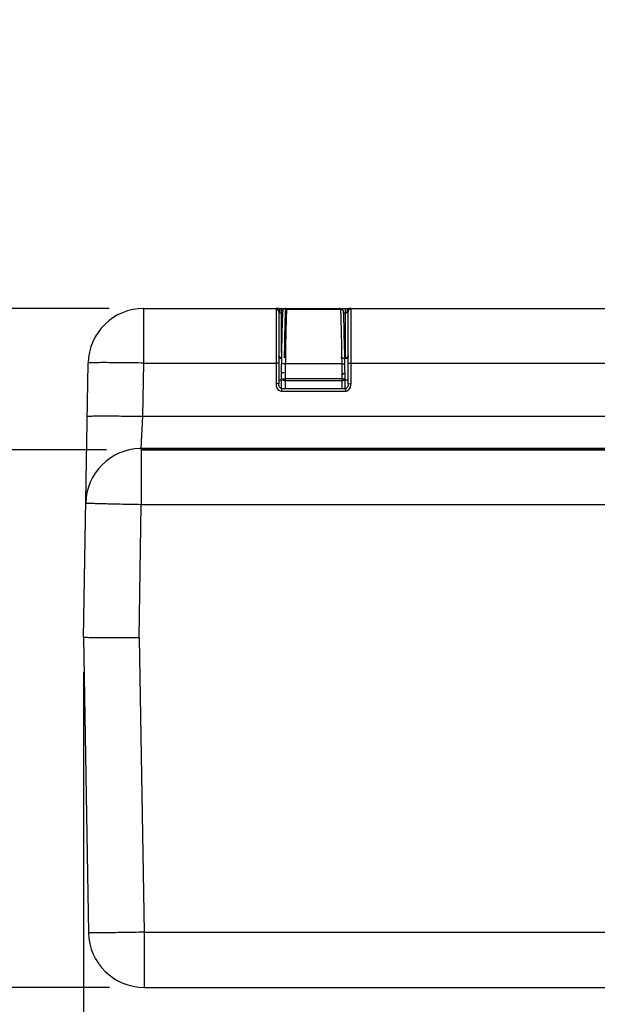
# Model space of a CAD drawing. Header units: inches. Extents: x 0 to 34, y 0 to 22.
# Tile 30 of 68: x 18 to 19.1, y 5.6 to 7.3. Entities that reach past the tile are written whole.
import ezdxf

# ---------------------------------------------------------------- set-up
doc = ezdxf.new("R2010")
doc.units = ezdxf.units.IN
doc.header["$LTSCALE"] = 1.87
doc.header["$MEASUREMENT"] = 0
doc.layers.get('0').update_dxf_attribs({"linetype": 'CONTINUOUS'})
doc.layers.add('DIMENSIONS', color=7, linetype='CONTINUOUS')
doc.styles.get("Standard").update_dxf_attribs({"font": 'txt', "width": 0.8})
doc.dimstyles.new('DIMSTYLE_1', dxfattribs={"dimtxt": 0.125, "dimasz": 0.18, "dimexe": 0.18, "dimexo": 0.0625, "dimgap": 0.09, "dimtad": 0, "dimtih": 1, "dimtoh": 1, "dimzin": 4, "dimdsep": 46, "dimtxsty": 'STANDARD', "dimblk": '_FILLED', "dimblk1": '_FILLED', "dimblk2": '_FILLED', "dimcen": 0.09, "dimadec": 0, "dimazin": 0, "dimtp": 0.01, "dimtm": 0.01, "dimtfac": 1, "dimtofl": 0, "dimtmove": 0, "dimatfit": 3, "dimldrblk": '_FILLED', "dimfxl": 1, "dimtolj": 1, "dimtzin": 4, "dimarcsym": 0})

# ---------------------------------------------------------------- blocks, each defined once
blk = doc.blocks.new('_FILLED')
at = {"color": 0, "linetype": 'BYBLOCK'}
blk.add_solid([(0, 0), (-1, 0.1736), (-1, -0.1736)], dxfattribs=at)
blk = doc.blocks.new('*D8')
at = {"layer": 'DIMENSIONS', "color": 2, "linetype": 'CONTINUOUS'}
for p, q in [((16.4463, 7.2714), (16.3095, 7.2714)), ((16.4463, 6.825), (16.4463, 7.2714)), ((18.1914, 6.825), (16.3213, 6.825)), ((18.1921, 5.6046), (16.3213, 5.6046)), ((16.4463, 5.6046), (16.4463, 5.2446))]:
    blk.add_line(p, q, dxfattribs=at)
at = {"layer": 'DIMENSIONS', "color": 2, "linetype": 'CONTINUOUS', "xscale": 0.18, "yscale": 0.18, "zscale": 0.18}
for p, rotation in [((16.4463, 6.825), 270), ((16.4463, 5.6046), 90)]:
    blk.add_blockref('_FILLED', p, dxfattribs=dict(at, rotation=rotation))
at = {"layer": 'DIMENSIONS', "color": 2, "linetype": 'CONTINUOUS', "insert": (16.247, 7.3339), "char_height": 0.125, "width": 1.025, "attachment_point": 3, "line_spacing_factor": 0.9}
blk.add_mtext('1.220{\\Ftxt.shx;\\W1.000000;\\H0.125000; }[31]', dxfattribs=at)
blk = doc.blocks.new('*D9')
at = {"layer": 'DIMENSIONS', "color": 2, "linetype": 'CONTINUOUS'}
for p, q in [((17.1963, 6.5711), (17.1963, 6.9311)), ((18.187, 6.5711), (17.0713, 6.5711)), ((18.1921, 5.6046), (17.0713, 5.6046)), ((17.1963, 5.6046), (17.1963, 5.2446))]:
    blk.add_line(p, q, dxfattribs=at)
at = {"layer": 'DIMENSIONS', "color": 2, "linetype": 'CONTINUOUS', "xscale": 0.18, "yscale": 0.18, "zscale": 0.18}
for p, rotation in [((17.1963, 6.5711), 270), ((17.1963, 5.6046), 90)]:
    blk.add_blockref('_FILLED', p, dxfattribs=dict(at, rotation=rotation))
at = {"layer": 'DIMENSIONS', "color": 2, "linetype": 'CONTINUOUS', "insert": (17.1963, 6.1715), "char_height": 0.125, "width": 1.225, "attachment_point": 2, "line_spacing_factor": 0.9}
blk.add_mtext('.967{\\Ftxt.shx;\\W1.000000;\\H0.125000; }[24.55]', dxfattribs=at)
blk = doc.blocks.new('*D10')
at = {"layer": 'DIMENSIONS', "color": 2, "linetype": 'CONTINUOUS'}
for p, q in [((18.1453, 6.1711), (18.1453, 4.3041)), ((24.4254, 6.1711), (24.4254, 4.3041)), ((18.1453, 4.4291), (20.5104, 4.4291)), ((24.4254, 4.4291), (22.0604, 4.4291))]:
    blk.add_line(p, q, dxfattribs=at)
at = {"layer": 'DIMENSIONS', "color": 2, "linetype": 'CONTINUOUS', "xscale": 0.18, "yscale": 0.18, "zscale": 0.18, "rotation": 180}
blk.add_blockref('_FILLED', (18.1453, 4.4291), dxfattribs=at)
at = {"layer": 'DIMENSIONS', "color": 2, "linetype": 'CONTINUOUS', "xscale": 0.18, "yscale": 0.18, "zscale": 0.18}
blk.add_blockref('_FILLED', (24.4254, 4.4291), dxfattribs=at)
at = {"layer": 'DIMENSIONS', "color": 2, "linetype": 'CONTINUOUS', "insert": (21.2854, 4.4916), "char_height": 0.125, "width": 1.425, "attachment_point": 2, "line_spacing_factor": 0.9}
blk.add_mtext('6.280{\\Ftxt.shx;\\W1.000000;\\H0.125000; }[159.51]', dxfattribs=at)

msp = doc.modelspace()

# ---------------------------------------------------------------- linework, layer by layer
at = {"color": 7, "linetype": 'CONTINUOUS'}
for p, q in [((18.2539, 6.7268), (18.2539, 6.825)), ((18.2539, 6.825), (20.2059, 6.825)), ((18.4919, 6.8245), (18.4919, 6.6898)), ((18.4968, 6.8196), (18.4968, 6.6897)), ((18.5017, 6.7459), (18.5017, 6.825)), ((18.5036, 6.8166), (18.5017, 6.8166)), ((18.5047, 6.8225), (18.504, 6.821)), ((18.504, 6.821), (18.504, 6.8208)), ((18.5089, 6.8248), (18.5086, 6.8214)), ((18.5089, 6.8248), (18.5089, 6.8248)), ((18.5089, 6.8248), (18.6063, 6.8248)), ((18.5089, 6.8248), (18.6063, 6.8248)), ((18.5108, 6.8236), (18.5108, 6.8235)), ((18.5108, 6.8236), (18.6083, 6.8236)), ((18.5108, 6.8235), (18.6083, 6.8235)), ((18.6063, 6.8248), (18.6063, 6.8248)), ((18.6064, 6.8241), (18.6063, 6.8248)), ((18.6083, 6.8235), (18.6083, 6.8236)), ((18.6095, 6.8235), (18.6083, 6.8236)), ((18.6086, 6.8181), (18.6083, 6.8235)), ((18.6136, 6.8141), (18.6133, 6.8191)), ((18.6169, 6.8166), (18.6134, 6.8166)), ((18.6169, 6.7349), (18.6169, 6.825)), ((18.6218, 6.6897), (18.6218, 6.8196)), ((18.6267, 6.6898), (18.6267, 6.8245)), ((18.1453, 6.2336), (18.154, 6.7268)), ((18.2523, 6.6311), (18.2539, 6.7268)), ((18.2539, 6.7268), (18.4919, 6.7268)), ((18.4968, 6.7267), (18.4919, 6.7268)), ((18.5017, 6.7349), (18.4968, 6.7349)), ((18.6169, 6.7363), (18.6154, 6.7363)), ((18.6218, 6.7349), (18.6155, 6.7349)), ((18.6218, 6.7267), (18.6267, 6.7268)), ((18.6267, 6.7268), (19.0919, 6.7268)), ((18.5012, 6.709), (18.5012, 6.6809)), ((18.5085, 6.7252), (18.5035, 6.7252)), ((18.5085, 6.7252), (18.5082, 6.6986)), ((18.6106, 6.7252), (18.5085, 6.7252)), ((18.611, 6.6986), (18.6106, 6.7252)), ((18.6106, 6.7252), (18.6156, 6.7252)), ((18.616, 6.6986), (18.6156, 6.7252)), ((18.5012, 6.6962), (18.4968, 6.6962)), ((18.5032, 6.6986), (18.5082, 6.6986)), ((18.5082, 6.6986), (18.5082, 6.6809)), ((18.611, 6.6986), (18.5082, 6.6986)), ((18.611, 6.695), (18.5082, 6.695)), ((18.611, 6.6809), (18.611, 6.6986)), ((18.611, 6.6986), (18.616, 6.6986)), ((18.616, 6.6809), (18.616, 6.6986)), ((18.6218, 6.6962), (18.616, 6.6962)), ((18.4968, 6.6897), (18.4919, 6.6898)), ((18.4991, 6.6766), (18.5012, 6.6761)), ((18.5017, 6.6809), (18.5012, 6.681)), ((18.5017, 6.6809), (18.5017, 6.6761)), ((18.5017, 6.6809), (18.6169, 6.6809)), ((18.5017, 6.6761), (18.6169, 6.6761)), ((18.6169, 6.6809), (18.6169, 6.6761)), ((18.6196, 6.6766), (18.6218, 6.6779)), ((18.6218, 6.6897), (18.6267, 6.6898)), ((18.6247, 6.6815), (18.6256, 6.6834)), ((18.2495, 6.5731), (18.2523, 6.6311)), ((18.2523, 6.6311), (19.9297, 6.6311)), ((18.247, 6.573), (18.2472, 6.573)), ((19.4006, 6.5731), (18.2495, 6.5731)), ((18.2501, 6.573), (18.2495, 6.5731)), ((18.2495, 6.5711), (18.2538, 6.5712)), ((18.2495, 6.5711), (18.2495, 6.4722)), ((18.2495, 6.5711), (19.8949, 6.5711)), ((18.2538, 6.5712), (19.8949, 6.5712)), ((18.2834, 6.5712), (18.2834, 6.5731)), ((18.2454, 6.2327), (18.2495, 6.4722)), ((19.9706, 6.4722), (18.2495, 6.4722)), ((18.1453, 6.2336), (18.1546, 5.7028)), ((18.2454, 6.2327), (18.2546, 5.7037)), ((18.2546, 5.7037), (18.2546, 5.6046)), ((18.2546, 5.7037), (20.5035, 5.7037)), ((18.2546, 5.6046), (24.3162, 5.6046))]:
    msp.add_line(p, q, dxfattribs=at)
for points in [[(18.504, 6.821), (18.5039, 6.8206), (18.5038, 6.8197), (18.5037, 6.8185), (18.5036, 6.8169), (18.5035, 6.815), (18.5033, 6.8126), (18.5032, 6.8097), (18.5031, 6.8062), (18.5029, 6.8022), (18.5028, 6.7977), (18.5026, 6.7926), (18.5025, 6.7869), (18.5024, 6.7806), (18.5022, 6.7737), (18.5021, 6.7663), (18.5019, 6.7585), (18.5018, 6.7501), (18.5016, 6.7413), (18.5012, 6.7091)], [(18.6156, 6.7252), (18.6154, 6.7412), (18.615, 6.7599), (18.6147, 6.7771), (18.6143, 6.7922), (18.6139, 6.8048), (18.6136, 6.8141)], [(18.5012, 6.681), (18.5, 6.6816), (18.4989, 6.6826), (18.4981, 6.6839), (18.4974, 6.6855), (18.497, 6.6872), (18.4968, 6.689), (18.4968, 6.6897)], [(18.6218, 6.6897), (18.6217, 6.6884), (18.6214, 6.6866), (18.6209, 6.6849), (18.6201, 6.6833), (18.6192, 6.6821), (18.618, 6.6812), (18.6169, 6.6809)], [(18.2627, 6.5712), (18.2544, 6.5727), (18.2472, 6.573)]]:
    msp.add_lwpolyline(points, dxfattribs=at)
for centre, radius, start, end in [((18.2539, 6.725), 0.1, 90, 179), ((18.5089, 6.8198), 0.00498, 126.4496, 146.611), ((18.5088, 6.8198), 0.00493, 118.2199, 126.4493), ((18.6063, 6.8198), 0.00504, 70.5216, 89.9258), ((18.6063, 6.8198), 0.005, 44.7653, 70.4087), ((18.6064, 6.8199), 0.00488, 49.4704, 64.7431), ((18.6084, 6.8187), 0.00483, 60.9858, 64.2424), ((18.6083, 6.8186), 0.00501, 25.6065, 50.1238), ((18.6084, 6.8186), 0.00485, 28.9941, 35.2112), ((18.6084, 6.8186), 0.00491, 14.0578, 28.9338), ((18.6084, 6.8186), 0.00488, 5.4461, 14.0478), ((18.5067, 6.6885), 0.0147, 203.8987, 209.7036), ((18.5017, 6.6832), 0.00708, 265.8145, 269.9933), ((18.2495, 6.4731), 0.1, 91.429, 179), ((18.2495, 6.4731), 0.1, 90.0015, 91.2072), ((18.2546, 5.7046), 0.1, 181, 270)]:
    msp.add_arc(centre, radius, start, end, dxfattribs=at)
for points, knots in [([(18.495, 6.825), (18.4942, 6.825), (18.4934, 6.825), (18.4919, 6.8248), (18.4919, 6.8245)], [0, 0, 0, 0, 0.726744, 1, 1, 1, 1]), ([(18.4968, 6.8196), (18.4968, 6.8209), (18.4957, 6.8235), (18.4931, 6.8245), (18.4919, 6.8245)], [0, 0, 0, 0, 0.499082, 1, 1, 1, 1]), ([(18.4984, 6.8225), (18.4981, 6.8232), (18.4972, 6.8245), (18.4957, 6.825), (18.495, 6.825)], [0, 0, 0, 0, 0.526848, 1, 1, 1, 1]), ([(18.4983, 6.8176), (18.4981, 6.8177), (18.4974, 6.8183), (18.4968, 6.8191), (18.4968, 6.8196)], [0, 0, 0, 0, 0.33787, 1, 1, 1, 1]), ([(18.5017, 6.8166), (18.5013, 6.8166), (18.5002, 6.8167), (18.499, 6.8171), (18.4983, 6.8176)], [0, 0, 0, 0, 0.322791, 1, 1, 1, 1]), ([(18.504, 6.8208), (18.5041, 6.8214), (18.5045, 6.8225), (18.5057, 6.8238), (18.5072, 6.8246), (18.5083, 6.8248), (18.5089, 6.8248)], [0, 0, 0, 0, 0.249845, 0.499953, 0.750184, 1, 1, 1, 1]), ([(18.5089, 6.8248), (18.5085, 6.8248), (18.5076, 6.8247), (18.5069, 6.8244), (18.5065, 6.8242)], [0, 0, 0, 0, 0.498416, 1, 1, 1, 1]), ([(18.5086, 6.8214), (18.5085, 6.8207), (18.5084, 6.819), (18.5082, 6.815), (18.508, 6.8088), (18.5077, 6.7999), (18.5075, 6.7894), (18.5072, 6.7775), (18.5069, 6.7595), (18.5067, 6.7456), (18.5066, 6.736)], [0, 0, 0, 0, 0.026338, 0.058771, 0.141199, 0.245469, 0.36928, 0.5099, 0.664186, 1, 1, 1, 1]), ([(18.5108, 6.8235), (18.5108, 6.8229), (18.5107, 6.8214), (18.5106, 6.8187), (18.5104, 6.8154), (18.5103, 6.8113), (18.5101, 6.8066), (18.5099, 6.7992), (18.5096, 6.7886), (18.5093, 6.7745), (18.509, 6.7589), (18.5088, 6.7423), (18.5086, 6.7309), (18.5085, 6.7252)], [0, 0, 0, 0, 0.019662, 0.046721, 0.080964, 0.122124, 0.1699, 0.223939, 0.34911, 0.493877, 0.653865, 0.824304, 1, 1, 1, 1]), ([(18.6085, 6.8243), (18.6083, 6.8244), (18.6076, 6.8247), (18.6069, 6.8248), (18.6063, 6.8248)], [0, 0, 0, 0, 0.251742, 1, 1, 1, 1]), ([(18.6105, 6.823), (18.6103, 6.8231), (18.6096, 6.8234), (18.6089, 6.8235), (18.6083, 6.8235)], [0, 0, 0, 0, 0.251138, 1, 1, 1, 1]), ([(18.6106, 6.7252), (18.6105, 6.735), (18.6102, 6.7537), (18.6098, 6.7763), (18.6094, 6.7924), (18.6091, 6.8025), (18.6089, 6.8109), (18.6087, 6.8159), (18.6086, 6.8181)], [0, 0, 0, 0, 0.315926, 0.604008, 0.729539, 0.838925, 0.929746, 1, 1, 1, 1]), ([(18.6115, 6.8225), (18.6112, 6.8227), (18.6106, 6.8231), (18.6099, 6.8234), (18.6095, 6.8235)], [0, 0, 0, 0, 0.499466, 1, 1, 1, 1]), ([(18.6124, 6.8214), (18.6122, 6.8217), (18.6117, 6.8223), (18.6111, 6.8227), (18.6108, 6.8229)], [0, 0, 0, 0, 0.498963, 1, 1, 1, 1]), ([(18.6133, 6.8188), (18.6133, 6.8189), (18.6132, 6.8196), (18.613, 6.8203), (18.6128, 6.8208)], [0, 0, 0, 0, 0.249126, 1, 1, 1, 1]), ([(18.6202, 6.8176), (18.62, 6.8175), (18.619, 6.8169), (18.6178, 6.8166), (18.6169, 6.8166)], [0, 0, 0, 0, 0.187235, 1, 1, 1, 1]), ([(18.6202, 6.8225), (18.6205, 6.8232), (18.6214, 6.8245), (18.6229, 6.825), (18.6236, 6.825)], [0, 0, 0, 0, 0.526849, 1, 1, 1, 1]), ([(18.6218, 6.8196), (18.6218, 6.8195), (18.6216, 6.8186), (18.6208, 6.818), (18.6202, 6.8176)], [0, 0, 0, 0, 0.181309, 1, 1, 1, 1]), ([(18.6218, 6.8196), (18.6218, 6.8209), (18.6228, 6.8235), (18.6254, 6.8245), (18.6267, 6.8245)], [0, 0, 0, 0, 0.499083, 1, 1, 1, 1]), ([(18.6267, 6.8245), (18.6267, 6.8248), (18.6252, 6.825), (18.6244, 6.825), (18.6236, 6.825)], [0, 0, 0, 0, 0.273315, 1, 1, 1, 1]), ([(18.2539, 6.7268), (18.2474, 6.7269), (18.2347, 6.7271), (18.2162, 6.7273), (18.1991, 6.7275), (18.1861, 6.7275), (18.1769, 6.7275), (18.1711, 6.7275), (18.1661, 6.7274), (18.1619, 6.7273), (18.1586, 6.7272), (18.1564, 6.7271), (18.1551, 6.727), (18.1545, 6.727), (18.1542, 6.7269), (18.154, 6.7268), (18.154, 6.7268)], [0, 0, 0, 0, 0.194957, 0.382461, 0.555221, 0.706671, 0.772542, 0.830969, 0.881408, 0.923363, 0.956437, 0.980325, 0.988748, 0.994811, 0.998521, 1, 1, 1, 1]), ([(18.5017, 6.7363), (18.5003, 6.7363), (18.4979, 6.7369), (18.4968, 6.7391), (18.4968, 6.7398)], [0, 0, 0, 0, 0.657755, 1, 1, 1, 1]), ([(18.6086, 6.736), (18.6093, 6.736), (18.6102, 6.736), (18.6114, 6.736), (18.6121, 6.7359), (18.6127, 6.7359), (18.613, 6.7358), (18.6132, 6.7357), (18.6134, 6.7357), (18.6135, 6.7357), (18.6136, 6.7356), (18.6136, 6.7356), (18.6136, 6.7355)], [0, 0, 0, 0, 0.375514, 0.546224, 0.695629, 0.818786, 0.869088, 0.911257, 0.945143, 0.970747, 0.988436, 1, 1, 1, 1]), ([(18.6218, 6.7398), (18.6218, 6.7391), (18.6207, 6.7369), (18.6183, 6.7363), (18.6169, 6.7363)], [0, 0, 0, 0, 0.342193, 1, 1, 1, 1]), ([(18.5012, 6.7091), (18.5012, 6.7091), (18.5012, 6.7091), (18.5013, 6.7092), (18.5014, 6.7092), (18.5016, 6.7093), (18.5018, 6.7093), (18.5022, 6.7094), (18.5027, 6.7095), (18.5034, 6.7095), (18.5046, 6.7096), (18.5056, 6.7096), (18.5062, 6.7096)], [0, 0, 0, 0, 0.011561, 0.029156, 0.054682, 0.08861, 0.13094, 0.181321, 0.30442, 0.453768, 0.623947, 1, 1, 1, 1]), ([(18.614, 6.709), (18.614, 6.7088), (18.6139, 6.7084), (18.6136, 6.7078), (18.6132, 6.7072), (18.6125, 6.7068), (18.6118, 6.7064), (18.6106, 6.706), (18.6096, 6.7059), (18.609, 6.7059)], [0, 0, 0, 0, 0.095532, 0.196671, 0.306904, 0.427961, 0.559874, 0.701197, 1, 1, 1, 1]), ([(18.5082, 6.695), (18.5075, 6.695), (18.5063, 6.6952), (18.5049, 6.6958), (18.504, 6.6966), (18.5035, 6.6972), (18.5032, 6.6978), (18.5032, 6.6983), (18.5032, 6.6986)], [0, 0, 0, 0, 0.287032, 0.553553, 0.675409, 0.789293, 0.896685, 1, 1, 1, 1]), ([(18.6141, 6.6958), (18.6138, 6.6956), (18.6129, 6.6952), (18.6118, 6.695), (18.611, 6.695)], [0, 0, 0, 0, 0.23938, 1, 1, 1, 1]), ([(18.616, 6.6986), (18.616, 6.6983), (18.6159, 6.6977), (18.6155, 6.697), (18.6149, 6.6963), (18.6143, 6.6959), (18.6141, 6.6958)], [0, 0, 0, 0, 0.22733, 0.465979, 0.722573, 1, 1, 1, 1]), ([(18.1523, 6.6311), (18.1523, 6.6311), (18.1525, 6.6312), (18.1528, 6.6313), (18.1535, 6.6313), (18.1547, 6.6314), (18.1569, 6.6315), (18.1602, 6.6316), (18.1644, 6.6317), (18.1694, 6.6318), (18.1752, 6.6318), (18.1844, 6.6318), (18.1974, 6.6318), (18.2145, 6.6316), (18.233, 6.6314), (18.2458, 6.6312), (18.2523, 6.6311)], [0, 0, 0, 0, 0.001479, 0.005189, 0.011252, 0.019675, 0.043563, 0.076637, 0.118592, 0.169031, 0.227458, 0.293329, 0.444779, 0.617539, 0.805043, 1, 1, 1, 1]), ([(18.2472, 6.573), (18.2483, 6.5731), (18.2536, 6.5729), (18.2588, 6.572), (18.2629, 6.5712)], [0, 0, 0, 0, 0.209395, 1, 1, 1, 1]), ([(18.2495, 6.4722), (18.243, 6.4723), (18.2303, 6.4725), (18.2118, 6.4729), (18.1947, 6.4733), (18.1817, 6.4736), (18.1725, 6.4739), (18.1667, 6.474), (18.1616, 6.4742), (18.1575, 6.4743), (18.1545, 6.4745), (18.1526, 6.4745), (18.1515, 6.4746), (18.1507, 6.4747), (18.1501, 6.4747), (18.1498, 6.4748), (18.1496, 6.4748), (18.1496, 6.4748)], [0, 0, 0, 0, 0.195048, 0.382606, 0.555464, 0.70698, 0.772874, 0.831332, 0.881778, 0.923741, 0.956803, 0.969901, 0.980664, 0.989062, 0.995083, 0.99872, 1, 1, 1, 1]), ([(18.2454, 6.2327), (18.2326, 6.2327), (18.209, 6.2327), (18.1813, 6.2329), (18.1633, 6.2331), (18.1541, 6.2332), (18.1485, 6.2333), (18.146, 6.2335), (18.1453, 6.2336)], [0, 0, 0, 0, 0.382657, 0.707051, 0.83141, 0.923823, 0.980739, 1, 1, 1, 1]), ([(18.2546, 5.7037), (18.2481, 5.7036), (18.2353, 5.7034), (18.2168, 5.7031), (18.1998, 5.7029), (18.1868, 5.7027), (18.1776, 5.7027), (18.1717, 5.7026), (18.1667, 5.7026), (18.1625, 5.7026), (18.1596, 5.7026), (18.1577, 5.7027), (18.1566, 5.7027), (18.1558, 5.7027), (18.1551, 5.7027), (18.1549, 5.7028), (18.1546, 5.7028), (18.1546, 5.7028)], [0, 0, 0, 0, 0.195046, 0.382638, 0.55548, 0.706996, 0.772893, 0.831338, 0.881788, 0.923744, 0.956806, 0.969905, 0.980664, 0.98906, 0.995081, 0.998719, 1, 1, 1, 1])]:
    msp.add_open_spline(points, degree=3, knots=knots, dxfattribs=at)
for points in [[(18.4983, 6.8176), (18.4991, 6.8191), (18.4991, 6.821), (18.4984, 6.8225)], [(18.6202, 6.8176), (18.6195, 6.8191), (18.6195, 6.821), (18.6202, 6.8225)], [(18.4919, 6.6898), (18.4919, 6.6873), (18.4923, 6.6848), (18.4933, 6.6826)], [(18.494, 6.6813), (18.4947, 6.68), (18.4956, 6.6788), (18.4968, 6.6779)], [(18.4968, 6.6779), (18.4975, 6.6774), (18.4983, 6.6769), (18.4991, 6.6766)], [(18.6169, 6.6761), (18.6178, 6.6761), (18.6187, 6.6763), (18.6196, 6.6766)], [(18.6218, 6.6779), (18.623, 6.6789), (18.624, 6.6802), (18.6247, 6.6815)], [(18.6256, 6.6834), (18.6263, 6.6854), (18.6267, 6.6876), (18.6267, 6.6898)]]:
    msp.add_open_spline(points, degree=3, dxfattribs=at)

# ---------------------------------------------------------------- dimensions: what is measured, and where the dimension line sits
at = {"layer": 'DIMENSIONS', "color": 2, "linetype": 'CONTINUOUS'}
for base, p1, p2, angle, picture, middle in [((16.4463, 5.6046), (18.1914, 6.825), (18.1921, 5.6046), 270, '*D8', (15.4345, 7.2714)), ((17.1963, 6.5711), (18.1921, 5.6046), (18.187, 6.5711), 90, '*D9', (17.0713, 6.109)), ((18.1453, 4.4291), (24.4254, 6.1711), (18.1453, 6.1711), 180, '*D10', (21.1354, 4.4291))]:
    dim = msp.add_linear_dim(base=base, p1=p1, p2=p2, angle=angle, dimstyle='DIMSTYLE_1', dxfattribs=at)
    dim.commit()
    dim.dimension.update_dxf_attribs({"geometry": picture, "text_midpoint": middle, "dimtype": 160})

doc.saveas('drawing.dxf')
